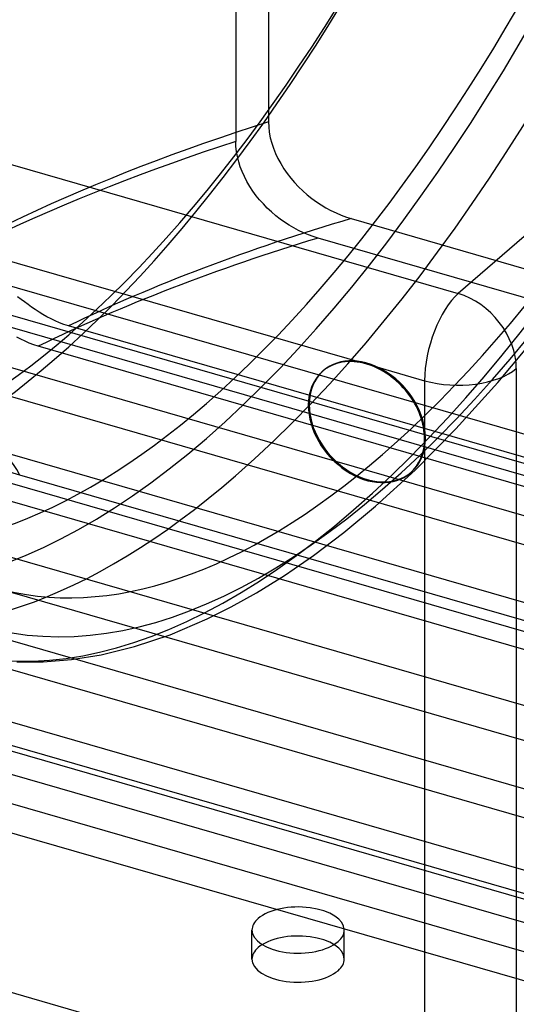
# Model space of a CAD drawing. Header units: millimetres. Extents: x -156 to 156, y -127 to 111.
# Tile 4 of 12: x -66 to -37, y -92 to -34. Entities that reach past the tile are written whole.
import ezdxf

# ---------------------------------------------------------------- set-up
doc = ezdxf.new("R2010")
doc.units = ezdxf.units.MM
doc.layers.add('HIDDEN', color=7, linetype='Continuous')
doc.layers.add('THICK', color=7, linetype='Continuous')

msp = doc.modelspace()

# ---------------------------------------------------------------- linework, layer by layer
at = {"layer": 'HIDDEN'}
for p, q in [((-53.357, -9.506), (-53.357, -40.889)), ((-51.404, -11.807), (-51.404, -39.721)), ((-51.404, -39.721), (-51.393, -40.018)), ((-51.393, -40.018), (-51.357, -40.332)), ((-51.357, -40.332), (-51.296, -40.655)), ((-53.346, -41.173), (-53.357, -40.889)), ((-51.296, -40.655), (-51.212, -40.977)), ((-51.212, -40.977), (-51.107, -41.29)), ((-53.314, -41.474), (-53.346, -41.173)), ((-53.259, -41.782), (-53.314, -41.474)), ((-51.107, -41.29), (-50.987, -41.589)), ((-50.987, -41.589), (-50.843, -41.894)), ((-53.181, -42.091), (-53.259, -41.782)), ((-53.086, -42.392), (-53.181, -42.091)), ((-50.843, -41.894), (-50.676, -42.201)), ((-50.676, -42.201), (-50.489, -42.504)), ((-52.975, -42.679), (-53.086, -42.392)), ((-52.844, -42.971), (-52.975, -42.679)), ((-50.489, -42.504), (-50.286, -42.796)), ((-50.286, -42.796), (-50.074, -43.07)), ((-52.69, -43.267), (-52.844, -42.971)), ((-52.518, -43.56), (-52.69, -43.267)), ((-50.074, -43.07), (-49.856, -43.325)), ((-49.856, -43.325), (-49.618, -43.577)), ((-52.33, -43.843), (-52.518, -43.56)), ((-52.133, -44.111), (-52.33, -43.843)), ((-49.618, -43.577), (-49.362, -43.825)), ((-49.362, -43.825), (-49.093, -44.061)), ((-51.931, -44.36), (-52.133, -44.111)), ((-51.711, -44.606), (-51.931, -44.36)), ((-49.093, -44.061), (-48.817, -44.281)), ((-48.817, -44.281), (-48.541, -44.481)), ((-48.541, -44.481), (-48.269, -44.661)), ((-51.474, -44.849), (-51.711, -44.606)), ((-51.224, -45.083), (-51.474, -44.849)), ((-50.964, -45.303), (-51.224, -45.083)), ((-48.269, -44.661), (-47.983, -44.832)), ((-47.983, -44.832), (-47.684, -44.993)), ((-47.684, -44.993), (-47.377, -45.14)), ((-47.377, -45.14), (-47.069, -45.27)), ((-50.702, -45.507), (-50.964, -45.303)), ((-50.442, -45.692), (-50.702, -45.507)), ((-50.179, -45.862), (-50.442, -45.692)), ((-47.069, -45.27), (-46.765, -45.382)), ((-46.765, -45.382), (-46.471, -45.475)), ((-46.471, -45.475), (91.471, -85.295)), ((-49.901, -46.026), (-50.179, -45.862)), ((-49.612, -46.179), (-49.901, -46.026)), ((-49.319, -46.318), (-49.612, -46.179)), ((-49.024, -46.44), (-49.319, -46.318)), ((-48.734, -46.546), (-49.024, -46.44)), ((-48.454, -46.634), (-48.734, -46.546)), ((93.454, -87.6), (-48.454, -46.634)), ((-68.203, -49.069), (92.367, -95.422)), ((-3.061, -70.342), (-74.855, -49.617)), ((-69.992, -50.285), (94.156, -97.67)), ((-66.148, -50.29), (-66.35, -50.141)), ((-65.943, -50.442), (-66.148, -50.29)), ((-65.734, -50.595), (-65.943, -50.442)), ((-65.52, -50.747), (-65.734, -50.595)), ((-65.3, -50.898), (-65.52, -50.747)), ((-65.075, -51.046), (-65.3, -50.898)), ((-64.844, -51.188), (-65.075, -51.046)), ((-64.607, -51.325), (-64.844, -51.188)), ((-64.363, -51.455), (-64.607, -51.325)), ((-64.112, -51.575), (-64.363, -51.455)), ((-63.855, -51.685), (-64.112, -51.575)), ((-63.591, -51.784), (-63.855, -51.685)), ((-63.329, -51.866), (-63.591, -51.784)), ((88.829, -95.791), (-63.329, -51.866)), ((-37.739, -55.25), (-35.205, -52.189)), ((-66.162, -52.667), (-66.405, -52.538)), ((-65.912, -52.788), (-66.162, -52.667)), ((-65.655, -52.898), (-65.912, -52.788)), ((-65.392, -52.996), (-65.655, -52.898)), ((-65.131, -53.078), (-65.392, -52.996)), ((90.631, -98.043), (-65.131, -53.078)), ((-67.649, -54.084), (87.149, -98.77)), ((-48.186, -54.576), (-48.136, -54.533)), ((-69.421, -55.304), (88.921, -101.013)), ((-40.233, -58.006), (-37.739, -55.25)), ((-42.671, -60.459), (-40.233, -58.006)), ((73.333, -99.962), (-67.786, -59.224)), ((40.675, -96.674), (-85.938, -60.124)), ((75.065, -102.194), (-69.518, -60.456)), ((-66.229, -60.752), (-67.014, -60.516)), ((74.89, -101.489), (-66.229, -60.752)), ((-45.032, -62.613), (-42.671, -60.459)), ((-42.949, -60.624), (-42.899, -60.581)), ((76.622, -103.721), (-67.961, -61.984)), ((-46.91, -64.171), (-45.032, -62.613)), ((-48.721, -65.543), (-46.91, -64.171)), ((-50.458, -66.739), (-48.721, -65.543)), ((-52.119, -67.772), (-50.458, -66.739)), ((-15.152, -82.64), (-67.795, -67.443)), ((-53.623, -68.613), (-52.119, -67.772)), ((-21.842, -88.433), (-91.4, -68.354)), ((-74.89, -68.252), (-17.626, -84.782)), ((-55.058, -69.329), (-53.623, -68.613)), ((72.337, -117.352), (-93.173, -69.574)), ((-76.622, -69.484), (67.961, -111.221)), ((-57.273, -70.271), (-55.058, -69.329)), ((-59.391, -70.978), (-57.273, -70.271)), ((67.649, -115.657), (-87.149, -70.971)), ((-63.15, -71.747), (-61.369, -71.462)), ((-61.369, -71.462), (-59.391, -70.978)), ((-66.404, -71.874), (-64.832, -71.878)), ((-64.832, -71.878), (-63.15, -71.747)), ((69.421, -117.901), (-88.921, -72.192)), ((-88.829, -73.95), (-26.046, -92.074)), ((-90.631, -75.162), (65.131, -120.127)), ((-35.796, -100.518), (-91.471, -84.446)), ((-52.391, -89.593), (-52.391, -87.861)), ((-46.891, -89.593), (-46.891, -87.861))]:
    msp.add_line(p, q, dxfattribs=at)
for centre, major_axis, ratio, start_param, end_param in [((-64.172, 18.525), (-23.186, -80.32), 0.433013, 0.588003, 3.141593), ((-63.306, 18.275), (-22.632, -78.399), 0.433013, 0.588003, 3.141594), ((-55.105, 15.907), (23.186, 80.32), 0.433013, -2.55359, 0), ((-44.609, 12.877), (-23.186, -80.32), 0.433013, 0.588003, 3.141593), ((-63.306, 18.275), (-22.632, -78.399), 0.433013, -2.55359, -0.348331), ((-55.105, 15.907), (23.186, 80.32), 0.433013, 0.588003, 3.141593), ((-53.373, 15.407), (24.407, 84.548), 0.433013, -2.55359, -0.982794), ((-55.105, 15.907), (23.852, 82.626), 0.433013, -2.55359, -0.982794), ((-46.341, 13.377), (24.407, 84.548), 0.433013, -2.55359, -0.982794), ((-44.609, 12.877), (-23.852, -82.626), 0.433013, 0.588003, 2.158799), ((-55.105, 15.907), (23.852, 82.626), 0.433013, 2.158799, 3.729595), ((-44.609, 12.877), (-23.852, -82.626), 0.433013, -0.982794, 0.588003), ((-46.341, 13.377), (24.407, 84.548), 0.433013, 2.158799, 3.729595), ((0, -80.54), (-96.475, 0), 0.5, -1.008863, -0.62445), ((0, -82.272), (-98.475, 0), 0.5, -0.998183, -0.622415), ((0, -84.87), (-91.475, 0), 0.5, -1.037913, -0.806106), ((0, -86.603), (-93.475, 0), 0.5, -1.025864, -0.799901), ((-63.306, 18.275), (-22.632, -78.399), 0.433013, 0.000002, 0.588003), ((-64.172, 18.525), (-23.186, -80.32), 0.433013, 0, 0.588003), ((-45.517, -57.557), (2.619, -3.024), 0.75, 0.713724, 3.141552), ((-45.517, -57.557), (2.619, -3.024), 0.75, 3.141552, 3.152548), ((-55.105, 15.907), (23.186, 80.32), 0.433013, -3.141592, -2.55359), ((-70.559, -68.832), (-2.774, -9.608), 0.433013, 2.682398, 3.729595), ((-45.517, -57.557), (2.619, -3.024), 0.75, -0.000041, 0.713724), ((-44.609, 12.877), (-23.186, -80.32), 0.433013, 0, 0.588003), ((-53.373, 15.407), (24.407, 84.548), 0.433013, -3.141486, -2.55359), ((-45.517, -57.557), (2.619, -3.024), 0.75, -0.011064, -0.000041), ((-49.641, -87.861), (-2.75, 0), 0.5, 3.141499, 5.759587), ((-49.641, -87.861), (-2.75, 0), 0.5, -0.523599, -0.000094), ((-49.641, -87.861), (-2.75, 0), 0.5, -0.000094, 2.617994), ((-49.641, -87.861), (-2.75, 0), 0.5, 2.617994, 3.141499), ((-49.641, -89.593), (2.75, 0), 0.5, -0.000094, 2.617994), ((-49.641, -89.593), (2.75, 0), 0.5, 2.617994, 3.141499), ((-49.641, -89.593), (2.75, 0), 0.5, 3.141499, 5.759587), ((-49.641, -89.593), (2.75, 0), 0.5, -0.523599, -0.000094)]:
    msp.add_ellipse(centre, major_axis=major_axis, ratio=ratio, start_param=start_param, end_param=end_param, dxfattribs=at)
at = {"layer": 'THICK'}
for p, q in [((-3.061, -17.86), (-40.103, -49.94)), ((-111.897, -29.215), (-40.103, -49.94)), ((-110.433, -35.411), (-45.567, -54.136)), ((-45.567, -54.136), (-42.103, -55.136)), ((-36.639, -54.404), (-36.639, -99.957)), ((-42.103, -55.136), (-42.103, -58.6)), ((-42.103, -58.6), (-42.103, -97.225))]:
    msp.add_line(p, q, dxfattribs=at)
for centre, major_axis, ratio, start_param, end_param in [((-40.103, -53.404), (1.109, 3.843), 0.433013, 0.588003, 2.158799), ((-40.103, -53.404), (-2.619, 3.024), 0.75, -2.427868, -0.857072), ((-45.567, -57.6), (2.619, -3.024), 0.75, 2.284521, 3.141552), ((-45.567, -57.6), (2.619, -3.024), 0.75, 0.713724, 2.284521), ((-40.103, -53.404), (-4, 0), 0.5, 1.047198, 2.617994), ((-45.567, -57.6), (2.619, -3.024), 0.75, 3.141552, 3.855317), ((-45.517, -57.557), (2.619, -3.024), 0.75, -3.130637, -2.427868), ((-45.567, -57.6), (2.619, -3.024), 0.75, -2.427868, -0.000041), ((-45.517, -57.557), (2.619, -3.024), 0.75, -2.427868, -0.011064), ((-45.567, -57.6), (2.619, -3.024), 0.75, -0.000041, 0.713724)]:
    msp.add_ellipse(centre, major_axis=major_axis, ratio=ratio, start_param=start_param, end_param=end_param, dxfattribs=at)

doc.saveas('drawing.dxf')
